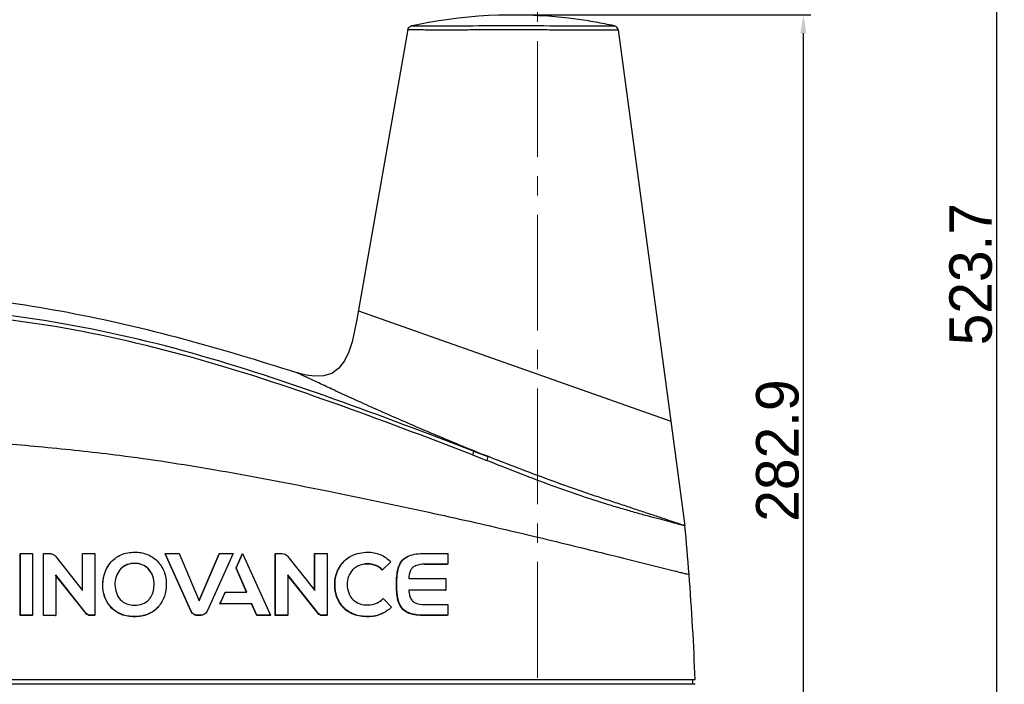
# Model space of a CAD drawing. Header units: millimetres. Extents: x 4086 to 8318, y 123 to 1549.
# Tile 25 of 54: x 6984 to 7147, y 877 to 986. Entities that reach past the tile are written whole.
import ezdxf

# ---------------------------------------------------------------- set-up
doc = ezdxf.new("R2010")
doc.units = ezdxf.units.MM
doc.linetypes.add('CENTER2', pattern=[28.575, 19.05, -3.175, 3.175, -3.175])
doc.layers.add('00_COMPONENTS', color=7, linetype='Continuous')
doc.layers.add('中心线层', color=7, linetype='CENTER2', lineweight=0)
doc.styles.get("Standard").update_dxf_attribs({"font": 'SourceHanSansCN-Normal.ttf'})
doc.dimstyles.new('直线标注', dxfattribs={"dimtxt": 7, "dimasz": 3, "dimexe": 1.25, "dimexo": 0.625, "dimtad": 1, "dimdec": 1, "dimlfac": 2, "dimdsep": 46, "dimtxsty": 'Standard', "dimcen": 2.5, "dimadec": 0, "dimazin": 0, "dimtm": 1e-09, "dimtfac": 1, "dimtdec": 1, "dimtmove": 0, "dimatfit": 3, "dimfxl": 0, "dimarcsym": 0})

# ---------------------------------------------------------------- blocks, each defined once
blk = doc.blocks.new('*D840')
at = {"color": 0, "lineweight": -2}
for p, q in [((6720.94, 1064.57), (6703.17, 1064.57)), ((6704.42, 850.07), (6704.42, 1061.57)), ((7083.22, 847.07), (6703.17, 847.07))]:
    blk.add_line(p, q, dxfattribs=at)
at = {"color": 0}
for points in [[(6704.92, 1061.57), (6703.92, 1061.57), (6704.42, 1064.57)], [(6703.92, 850.07), (6704.92, 850.07), (6704.42, 847.07)]]:
    blk.add_solid(points, dxfattribs=at)
at = {"layer": 'Defpoints', "color": 0}
for p in [(6704.42, 1064.57), (6721.56, 1064.57), (7083.85, 847.07)]:
    blk.add_point(p, dxfattribs=at)
at = {"color": 0, "insert": (6700.16, 955.82), "char_height": 7, "attachment_point": 5, "rotation": 90}
blk.add_mtext('435.2', dxfattribs=at)
blk = doc.blocks.new('*D847')
at = {"color": 0, "lineweight": -2}
for p, q in [((7067.71, 986.76), (7114.67, 986.76)), ((7113.42, 850.07), (7113.42, 983.76)), ((7084.47, 847.07), (7114.67, 847.07))]:
    blk.add_line(p, q, dxfattribs=at)
at = {"color": 0}
for points in [[(7113.92, 983.76), (7112.92, 983.76), (7113.42, 986.76)], [(7112.92, 850.07), (7113.92, 850.07), (7113.42, 847.07)]]:
    blk.add_solid(points, dxfattribs=at)
at = {"layer": 'Defpoints', "color": 0}
for p in [(7067.08, 986.76), (7113.42, 986.76), (7083.85, 847.07)]:
    blk.add_point(p, dxfattribs=at)
at = {"color": 0, "insert": (7109.17, 915.05), "char_height": 7, "attachment_point": 5, "rotation": 90}
blk.add_mtext('282.9', dxfattribs=at)
blk = doc.blocks.new('*D848')
at = {"color": 0, "lineweight": -2}
for p, q in [((6824.69, 1072.07), (7146.52, 1072.07)), ((7145.27, 814.22), (7145.27, 1069.07)), ((7070.24, 811.22), (7146.52, 811.22))]:
    blk.add_line(p, q, dxfattribs=at)
at = {"color": 0}
for points in [[(7145.77, 1069.07), (7144.77, 1069.07), (7145.27, 1072.07)], [(7144.77, 814.22), (7145.77, 814.22), (7145.27, 811.22)]]:
    blk.add_solid(points, dxfattribs=at)
at = {"layer": 'Defpoints', "color": 0}
for p in [(6824.06, 1072.07), (7145.27, 1072.07), (7069.61, 811.22)]:
    blk.add_point(p, dxfattribs=at)
at = {"color": 0, "insert": (7141.01, 944.09), "char_height": 7, "attachment_point": 5, "rotation": 90}
blk.add_mtext('523.7', dxfattribs=at)

msp = doc.modelspace()

# ---------------------------------------------------------------- linework, layer by layer
at = {"layer": '00_COMPONENTS', "color": 7, "linetype": 'Continuous'}
for p, q in [((7048.7011, 984.9074), (7048.8492, 984.9568)), ((7048.7011, 984.9074), (7048.7035, 984.9085)), ((7048.8492, 984.9568), (7048.8482, 984.9566)), ((7049.5593, 985.109), (7048.8492, 984.9568)), ((7048.9308, 984.961), (7049.0536, 984.9602)), ((7049.0536, 984.9602), (7049.5551, 984.96)), ((7049.5551, 984.96), (7049.567, 984.9599)), ((7049.572, 985.1117), (7049.5593, 985.109)), ((7049.567, 984.9599), (7050.1219, 984.9601)), ((7051.6878, 985.5231), (7049.572, 985.1117)), ((7051.7295, 985.5306), (7051.6878, 985.5231)), ((7078.015, 985.7742), (7078.0084, 985.7753)), ((7081.4566, 985.1434), (7081.0807, 985.22)), ((7081.8464, 985.0621), (7081.4566, 985.1434)), ((7082.1982, 984.987), (7081.8464, 985.0621)), ((7082.2957, 984.9658), (7082.1982, 984.987)), ((7082.2916, 984.9654), (7082.3026, 984.9638)), ((7082.2985, 984.9652), (7082.2991, 984.9651)), ((7082.3619, 984.9488), (7082.3009, 984.9646)), ((7082.365, 984.9472), (7082.3011, 984.9646)), ((7082.3102, 984.9615), (7082.3099, 984.9615)), ((7082.5831, 984.8397), (7082.3099, 984.9615)), ((7082.5844, 984.8387), (7082.365, 984.9472)), ((7082.5844, 984.8387), (7082.5831, 984.8397)), ((7082.8838, 984.3392), (7091.5833, 919.8844)), ((7040.1188, 938.0799), (7091.5839, 919.8842)), ((7039.4923, 934.7428), (7039.072, 932.945)), ((7039.072, 932.945), (7038.5431, 931.2838)), ((7091.5839, 919.8842), (7093.907, 902.6687)), ((7059.0876, 914.9663), (7059.1064, 915.039)), ((7059.0876, 914.9663), (7061.4481, 914.0733)), ((7058.9091, 914.3334), (7061.262, 913.4274)), ((6984.4211, 898.0748), (6984.4308, 898.0994)), ((6984.4211, 887.905), (6984.4211, 898.0746)), ((6984.4297, 887.9296), (6984.4308, 898.0993)), ((6984.4308, 898.0994), (6986.4391, 898.0992)), ((6986.4391, 898.0996), (6986.438, 887.9298)), ((6988.2226, 887.8976), (6988.2226, 898.0676)), ((6988.2345, 887.9226), (6988.2357, 898.0927)), ((6988.2357, 898.0927), (6989.3344, 898.0927)), ((6990.2068, 897.6627), (6994.696, 891.9865)), ((6994.6786, 898.0822), (6994.6969, 898.1082)), ((6994.6786, 892.0085), (6994.6786, 898.0821)), ((6994.696, 891.9865), (6994.6969, 898.1081)), ((6994.6969, 898.1082), (6996.7194, 898.108)), ((6996.7194, 898.1084), (6996.718, 887.9236)), ((7008.2793, 898.0747), (7008.3067, 898.1025)), ((7012.5482, 888.5568), (7008.2793, 898.0746)), ((7008.3067, 898.1025), (7010.569, 898.1023)), ((7012.5774, 888.5848), (7008.3067, 898.1024)), ((7010.569, 898.1026), (7013.8937, 890.3323)), ((7013.8783, 890.3388), (7017.1873, 898.0746)), ((7013.8937, 890.3323), (7017.2199, 898.1029)), ((7019.4832, 898.103), (7015.2095, 888.5828)), ((7017.1873, 898.0747), (7017.2199, 898.103)), ((7017.2199, 898.103), (7019.4832, 898.1028)), ((7019.9563, 895.7113), (7021.0169, 898.0746)), ((7019.9909, 895.7396), (7021.0524, 898.103)), ((7021.0524, 898.103), (7025.6179, 887.9335)), ((7026.4207, 898.0676), (7026.4609, 898.0961)), ((7026.4207, 887.8976), (7026.4207, 898.0676)), ((7026.4609, 887.9261), (7026.4609, 898.0961)), ((7026.4612, 898.0961), (7027.5602, 898.096)), ((7028.4329, 897.6659), (7032.9243, 891.9895)), ((7032.8765, 898.0821), (7032.9245, 898.1109)), ((7032.8765, 892.05), (7032.8765, 898.0821)), ((7032.9244, 891.9895), (7032.9245, 898.1109)), ((7032.9249, 898.1111), (7034.9487, 898.1107)), ((7034.9487, 898.1111), (7034.9474, 887.9268)), ((7050.9877, 898.1071), (7054.8494, 898.1085)), ((7054.8494, 898.1085), (7054.8487, 896.3348)), ((7000.9726, 895.5785), (7000.8605, 895.4497)), ((7003.2346, 896.441), (7003.2587, 896.4681)), ((7005.4964, 895.5701), (7005.5218, 895.5975)), ((7019.9563, 895.7113), (7019.9909, 895.7396)), ((7021.6986, 891.7187), (7019.9563, 895.7113)), ((7021.7466, 891.7192), (7019.9909, 895.7396)), ((7043.9845, 895.4262), (7044.0491, 895.4569)), ((7044.0288, 895.3834), (7043.9845, 895.4262)), ((7044.0288, 895.3834), (7044.0934, 895.414)), ((7044.0934, 895.414), (7044.0491, 895.4569)), ((7045.4498, 896.7215), (7044.0934, 895.4141)), ((7045.4037, 896.7678), (7045.4498, 896.7215)), ((7050.9556, 896.3008), (7051.0325, 896.3334)), ((7054.7636, 896.3008), (7050.9556, 896.3008)), ((7054.8487, 896.3348), (7051.0325, 896.3334)), ((6995.2785, 888.2058), (6990.2435, 894.5476)), ((6990.2578, 894.5729), (6990.257, 887.9228)), ((6995.2959, 888.2316), (6990.2578, 894.5729)), ((7028.484, 894.5762), (7028.484, 887.9262)), ((7033.4764, 888.2058), (7028.484, 894.4939)), ((7033.5247, 888.2348), (7028.4841, 894.5762)), ((7048.4169, 893.9661), (7054.5157, 893.9681)), ((7054.5157, 893.9681), (7054.515, 892.0742)), ((6998.0067, 892.9324), (6998.0267, 892.9587)), ((7006.4566, 892.9192), (7006.4823, 892.9467)), ((7036.2185, 892.9322), (7036.2711, 892.9614)), ((7046.3904, 893.1172), (7046.4581, 893.1485)), ((7046.3904, 892.8578), (7046.3904, 893.1172)), ((7046.3904, 892.8578), (7046.4581, 892.8892)), ((7046.4581, 892.8892), (7046.4581, 893.1485)), ((7054.515, 892.0742), (7048.4163, 892.0722)), ((7054.4323, 892.0402), (7054.515, 892.0742)), ((7017.3046, 889.7988), (7018.1531, 891.6907)), ((7017.337, 889.827), (7018.1857, 891.7193)), ((7018.1531, 891.6907), (7018.1857, 891.7193)), ((7018.1861, 891.7192), (7021.7107, 891.7187)), ((7021.7107, 891.7187), (7021.7466, 891.7187)), ((7044.1482, 890.6271), (7044.1935, 890.6722)), ((7044.1935, 890.6722), (7045.5758, 889.2763)), ((7054.4323, 892.0402), (7048.4163, 892.0402)), ((6999.2814, 889.3112), (6999.3018, 889.3376)), ((7007.1962, 889.3623), (7007.0849, 889.2381)), ((7017.3045, 889.7978), (7017.3369, 889.8262)), ((7022.5267, 889.7991), (7017.3045, 889.7978)), ((7022.5633, 889.8275), (7017.3369, 889.8262)), ((7022.5265, 889.7987), (7022.5637, 889.8274)), ((7023.3729, 887.905), (7022.5265, 889.7987)), ((7023.4102, 887.9334), (7022.5637, 889.8274)), ((7037.5029, 889.3213), (7037.5567, 889.3509)), ((7045.5758, 889.2763), (7045.5305, 889.2318)), ((7051.0302, 889.7073), (7054.8461, 889.7086)), ((7054.846, 889.7086), (7054.846, 887.9346)), ((6984.4211, 887.9048), (6984.4297, 887.9297)), ((6986.4276, 887.905), (6984.4211, 887.9048)), ((6986.438, 887.9298), (6984.4297, 887.9297)), ((6986.4276, 887.905), (6986.438, 887.9298)), ((6988.2226, 887.8974), (6988.2345, 887.9226)), ((6990.2435, 887.8975), (6988.2226, 887.8974)), ((6990.257, 887.9228), (6988.2345, 887.9226)), ((6990.2435, 887.8975), (6990.257, 887.9228)), ((6995.2785, 888.2058), (6995.2959, 888.2316)), ((6995.9058, 887.8975), (6995.9236, 887.9235)), ((6996.6996, 887.8975), (6995.9058, 887.8975)), ((6996.718, 887.9236), (6995.9236, 887.9235)), ((6996.6996, 887.8975), (6996.718, 887.9236)), ((7003.2346, 887.6901), (7003.2575, 887.717)), ((7012.5482, 888.5568), (7012.5774, 888.5848)), ((7013.5514, 887.9082), (7013.5812, 887.9363)), ((7014.1762, 887.9083), (7013.5514, 887.9082)), ((7014.2064, 887.9363), (7013.5812, 887.9363)), ((7014.1762, 887.9083), (7014.2064, 887.9363)), ((7023.373, 887.9048), (7023.4103, 887.9333)), ((7025.5785, 887.9051), (7023.373, 887.9048)), ((7025.6179, 887.9336), (7023.4103, 887.9333)), ((7025.5785, 887.9051), (7025.6179, 887.9336)), ((7026.4206, 887.8973), (7026.4608, 887.9259)), ((7028.4414, 887.8976), (7026.4206, 887.8973)), ((7028.4837, 887.9262), (7026.4608, 887.9259)), ((7028.4413, 887.8976), (7028.484, 887.9262)), ((7033.4764, 888.2058), (7033.5247, 888.2348)), ((7034.104, 887.8975), (7034.153, 887.9267)), ((7034.8974, 887.8975), (7034.104, 887.8975)), ((7034.9474, 887.9268), (7034.153, 887.9267)), ((7034.8974, 887.8975), (7034.9474, 887.9268)), ((7041.605, 887.6901), (7041.6641, 887.7206)), ((7050.9103, 887.9004), (7050.9843, 887.9334)), ((7054.7636, 887.9004), (7050.9103, 887.9004)), ((7054.8455, 887.9346), (7050.9843, 887.9334)), ((7095.6104, 876.5697), (6911.0996, 876.5709)), ((7095.5835, 877.3197), (6940.7688, 877.3197)), ((7095.5836, 877.3197), (6940.9852, 877.3197)), ((7095.2101, 876.5697), (7095.1832, 877.3197)), ((7095.2161, 876.5815), (7095.1896, 877.3197))]:
    msp.add_line(p, q, dxfattribs=at)
for points in [[(7048.2808, 984.3639), (7039.8621, 936.6486), (7039.4923, 934.7428)], [(7038.5431, 931.2838), (7037.8441, 929.8092), (7036.9125, 928.5992), (7035.7266, 927.7579), (7034.3458, 927.3358)], [(7034.3458, 927.3358), (7032.896, 927.2802), (7031.5344, 927.4656), (7030.407, 927.7436), (7029.9311, 927.8886)]]:
    msp.add_lwpolyline(points, dxfattribs=at)
for centre, radius, start, end in [((7065.593, 907.9016), 78.8572, 80.941537, 100.125489), ((7065.8393, 909.659), 77.0829, 78.594978, 80.911705), ((7065.9885, 910.4109), 76.3163, 77.651012, 78.593146), ((7313.6531, 1540.662), 675.425, 246.9920493, 247.8601098), ((7265.2451, 1421.7319), 547.0209, 247.861955, 248.033625), ((6580.0399, 854.8591), 516.086, 4.421562, 5.31543), ((7002.871, 893.5487), 4.7035, 141.199431, 144.315502), ((7003.7259, 893.0576), 3.733, 140.144512, 140.652995), ((7041.584, 892.9845), 3.4229, 118.664197, 133.671515), ((7041.5263, 893.0828), 3.3089, 116.958424, 118.603541), ((7050.3306, 894.2551), 1.994, 113.405355, 118.222518), ((6671.1635, 861.6694), 424.7085, 2.111794, 4.453276), ((7003.5485, 892.4192), 2.8103, 316.899064, 317.666079), ((7041.6817, 893.1589), 3.5295, 295.220961, 296.360075)]:
    msp.add_arc(centre, radius, start, end, dxfattribs=at)
for points in [[(7048.2804, 984.364), (7048.3201, 984.5895), (7048.4932, 984.8112), (7048.7013, 984.9069)], [(7082.8836, 984.3392), (7082.8576, 984.5314), (7082.7418, 984.7254), (7082.584, 984.8382)], [(7060.6251, 914.4227), (7060.9016, 914.3112), (7061.1798, 914.2026), (7061.4484, 914.0732)], [(7027.5602, 898.0961), (7027.8845, 898.0961), (7028.2356, 897.9234), (7028.4329, 897.6659)], [(7037.7231, 896.8125), (7038.0252, 897.1162), (7038.3741, 897.3781), (7038.7466, 897.5896)], [(7037.7784, 896.8418), (7038.1273, 897.1922), (7038.5391, 897.4871), (7038.9785, 897.7138)], [(7038.9785, 897.7138), (7039.7948, 898.1349), (7040.748, 898.3193), (7041.6664, 898.3195)], [(7048.3827, 897.6899), (7049.1885, 898.0421), (7050.1083, 898.1068), (7050.9877, 898.1071)], [(7041.605, 896.355), (7041.0681, 896.3762), (7040.5093, 896.2656), (7040.0257, 896.0313)], [(7041.666, 896.385), (7041.1074, 896.407), (7040.5246, 896.2857), (7040.0262, 896.0322)], [(7049.3877, 896.0121), (7049.227, 895.9256), (7049.0765, 895.8126), (7048.956, 895.6755)], [(7051.0325, 896.3334), (7050.5277, 896.3332), (7050.0016, 896.286), (7049.5386, 896.085)], [(7092.7235, 895.0846), (7092.5972, 895.1097), (7092.4711, 895.1417), (7092.3521, 895.191)], [(7043.2488, 889.9963), (7043.5769, 890.1589), (7043.8831, 890.3745), (7044.1482, 890.6271)], [(7041.6646, 889.6262), (7042.1841, 889.6289), (7042.7157, 889.7444), (7043.1857, 889.9658)], [(7045.5305, 889.2319), (7045.1276, 888.842), (7044.6593, 888.5098), (7044.1565, 888.2617)], [(6995.9058, 887.8976), (6995.6728, 887.8976), (6995.4208, 888.0213), (6995.2785, 888.2058)], [(6995.9236, 887.9235), (6995.6905, 887.9235), (6995.4383, 888.0471), (6995.2959, 888.2316)], [(7014.9894, 888.2882), (7014.7783, 888.095), (7014.4925, 887.9364), (7014.2064, 887.9363)], [(7015.2095, 888.5828), (7015.1593, 888.4709), (7015.0799, 888.3709), (7014.9894, 888.2882)], [(7034.104, 887.8976), (7033.8709, 887.8976), (7033.6189, 888.0214), (7033.4764, 888.2058)], [(7034.153, 887.9267), (7033.9197, 887.9267), (7033.6674, 888.0503), (7033.5247, 888.2348)], [(7044.0915, 888.2296), (7043.3309, 887.8543), (7042.4529, 887.6699), (7041.605, 887.6901)], [(7044.1565, 888.2617), (7043.3941, 887.8855), (7042.514, 887.7005), (7041.6641, 887.7206)]]:
    msp.add_open_spline(points, degree=3, dxfattribs=at)
for points, knots in [([(7048.8607, 984.9594), (7048.8695, 984.9609), (7048.893, 984.9619), (7048.9164, 984.9613), (7048.9308, 984.961)], [0, 0, 0, 0, 0.38517936, 1, 1, 1, 1]), ([(7050.1219, 984.9601), (7055.3509, 984.9662), (7065.7685, 985.0763), (7076.1861, 984.961), (7081.3749, 984.9613)], [0, 0, 0, 0, 0.50193328, 1, 1, 1, 1]), ([(7081.3749, 984.9613), (7081.5902, 984.9614), (7081.8955, 984.9525), (7082.2015, 984.9715), (7082.2916, 984.9654)], [0, 0, 0, 0, 0.70452726, 1, 1, 1, 1]), ([(7048.2804, 984.364), (7048.2819, 984.3724), (7048.3321, 984.36), (7048.3919, 984.3739), (7048.5254, 984.3645), (7048.7807, 984.3651), (7049.2207, 984.3578), (7049.8678, 984.3532), (7050.6771, 984.3465), (7051.6368, 984.3399), (7052.7388, 984.3333), (7054.4374, 984.3273), (7056.7447, 984.3317), (7059.6342, 984.3537), (7062.6054, 984.3688), (7065.5977, 984.3699), (7068.5889, 984.3624), (7071.5581, 984.3451), (7074.4507, 984.3231), (7076.7717, 984.3117), (7078.4998, 984.3102), (7079.6419, 984.3109), (7080.6374, 984.3133), (7081.4584, 984.3196), (7082.0814, 984.3255), (7082.4811, 984.3365), (7082.6957, 984.3374), (7082.8004, 984.3455), (7082.8452, 984.3353), (7082.8827, 984.3453), (7082.8836, 984.3392)], [0, 0, 0, 0, 0.00074522, 0.00292633, 0.00654541, 0.01155411, 0.02551363, 0.04436729, 0.06780989, 0.09561788, 0.12759238, 0.1633414, 0.24288027, 0.32762465, 0.41385293, 0.50046666, 0.58704798, 0.67316794, 0.75789116, 0.83782583, 0.87438408, 0.90770977, 0.93683505, 0.96071638, 0.97881908, 0.99101111, 0.99505059, 0.99784093, 0.99946381, 1, 1, 1, 1]), ([(6952.8153, 941.5719), (6959.6874, 941.4957), (6972.9039, 940.8575), (6998.8834, 937.1481), (7017.5571, 931.8553), (7029.9311, 927.8886)], [0, 0, 0, 0, 0.26224659, 0.50415313, 1, 1, 1, 1]), ([(7058.9091, 914.3334), (7051.282, 917.2666), (7036, 923.0739), (7012.701, 930.7825), (6988.7079, 936.2156), (6972.3832, 937.7757), (6964.2111, 938.2894)], [0, 0, 0, 0, 0.24980989, 0.4997432, 0.74968483, 1, 1, 1, 1]), ([(7059.0876, 914.9663), (7051.4382, 917.8645), (7036.1463, 923.7041), (7012.8242, 931.4599), (6988.8002, 936.915), (6972.4554, 938.4922), (6964.2765, 939.0103)], [0, 0, 0, 0, 0.24973727, 0.49974091, 0.74979677, 1, 1, 1, 1]), ([(7049.6572, 918.9666), (7047.1786, 920.0222), (7043.6089, 921.5752), (7039.0905, 923.6246), (7036.2056, 924.9548), (7033.7648, 926.0948), (7032.0465, 926.8938), (7030.9763, 927.4003), (7030.4378, 927.6428), (7030.1195, 927.8105), (7029.9647, 927.8649), (7029.9315, 927.8885)], [0, 0, 0, 0, 0.37328889, 0.53936116, 0.68747028, 0.81346456, 0.91266063, 0.94999479, 0.97759055, 0.99436249, 1, 1, 1, 1]), ([(6964.1938, 917.4671), (6968.5731, 917.2696), (6976.8284, 916.6801), (6989.0219, 915.6071), (7002.0236, 914.228), (7017.3848, 911.8351), (7034.3455, 908.5869), (7050.6546, 905.1728), (7064.7188, 901.9924), (7073.2006, 899.9474), (7077.1973, 898.9649)], [0, 0, 0, 0, 0.1146575, 0.21641155, 0.32016996, 0.45655607, 0.62287369, 0.77180652, 0.89235208, 1, 1, 1, 1]), ([(7059.0876, 914.9663), (7059.0857, 914.8879), (7059.019, 914.6749), (7058.9556, 914.4666), (7058.9091, 914.3334)], [0, 0, 0, 0, 0.35719287, 1, 1, 1, 1]), ([(7093.9073, 902.6688), (7093.904, 902.6981), (7093.7538, 902.7139), (7093.5688, 902.8104), (7093.1767, 902.9128), (7092.6879, 903.0745), (7092.0687, 903.272), (7091.0615, 903.6168), (7089.6101, 904.1019), (7087.6868, 904.7278), (7085.5786, 905.4396), (7083.3243, 906.1941), (7080.9543, 906.9638), (7078.5053, 907.7721), (7075.1455, 908.9298), (7070.8901, 910.4702), (7065.7574, 912.3997), (7062.3362, 913.7424), (7060.6251, 914.4227)], [0, 0, 0, 0, 0.00250902, 0.00936326, 0.02038843, 0.03531194, 0.0537768, 0.07536483, 0.12587625, 0.18375591, 0.24724872, 0.314941, 0.38575657, 0.45899174, 0.53407345, 0.68771606, 0.84353513, 1, 1, 1, 1]), ([(7061.4484, 914.0732), (7061.4466, 913.9932), (7061.3754, 913.776), (7061.3099, 913.5635), (7061.262, 913.4274)], [0, 0, 0, 0, 0.35668453, 1, 1, 1, 1]), ([(7093.9067, 902.6687), (7093.9069, 902.6625), (7093.8657, 902.6772), (7093.8257, 902.6777), (7093.7242, 902.7054), (7093.5347, 902.7498), (7093.2033, 902.8379), (7092.7193, 902.9663), (7092.119, 903.1288), (7091.1355, 903.3936), (7089.7259, 903.7664), (7087.8574, 904.2391), (7085.8087, 904.8061), (7083.615, 905.4438), (7080.4724, 906.376), (7076.3818, 907.6838), (7071.3937, 909.4768), (7066.3312, 911.4033), (7062.9524, 912.7458), (7061.2621, 913.4275)], [0, 0, 0, 0, 0.00054215, 0.00219845, 0.00496419, 0.00882551, 0.01970603, 0.03446481, 0.05267438, 0.07385726, 0.12330701, 0.17978388, 0.24191546, 0.30863068, 0.37897893, 0.52771782, 0.68300492, 0.84108124, 1, 1, 1, 1]), ([(7077.1974, 898.9643), (7078.7464, 898.5834), (7083.7996, 897.3314), (7088.8459, 896.0511), (7092.3528, 895.1909)], [0, 0, 0, 0, 0.3064032, 1, 1, 1, 1]), ([(6989.3344, 898.0928), (6989.5021, 898.0928), (6989.8219, 897.9753), (6990.1083, 897.7916), (6990.2068, 897.6627)], [0, 0, 0, 0, 0.50811712, 1, 1, 1, 1]), ([(6999.2256, 896.5212), (6999.6951, 897.1049), (7000.9569, 898.0628), (7002.4968, 898.3166), (7003.2589, 898.3167)], [0, 0, 0, 0, 0.49568649, 1, 1, 1, 1]), ([(7003.2589, 898.3167), (7003.9538, 898.3391), (7005.3388, 898.1091), (7006.5035, 897.3347), (7006.9777, 896.8716)], [0, 0, 0, 0, 0.51193749, 1, 1, 1, 1]), ([(7041.6664, 898.3195), (7042.3602, 898.3216), (7043.7551, 898.0569), (7044.9232, 897.253), (7045.4037, 896.7678)], [0, 0, 0, 0, 0.50395722, 1, 1, 1, 1]), ([(7046.3904, 893.1172), (7046.3904, 893.5568), (7046.4079, 894.434), (7046.6261, 895.7299), (7047.1737, 896.954), (7047.9153, 897.4856), (7048.3118, 897.6589)], [0, 0, 0, 0, 0.2521878, 0.50210465, 0.75175256, 1, 1, 1, 1]), ([(7046.4582, 893.1485), (7046.4583, 893.588), (7046.4761, 894.465), (7046.6949, 895.7606), (7047.2436, 896.9848), (7047.9858, 897.5164), (7048.3827, 897.6899)], [0, 0, 0, 0, 0.25205438, 0.50187234, 0.7515305, 1, 1, 1, 1]), ([(6998.0067, 892.9324), (6998.0067, 893.2734), (6998.1089, 894.4547), (6998.5588, 895.6079), (6999.0506, 896.2924)], [0, 0, 0, 0, 0.28804482, 1, 1, 1, 1]), ([(6998.0267, 892.9587), (6998.0267, 893.3253), (6998.1442, 894.5886), (6998.6615, 895.8198), (6999.2256, 896.5212)], [0, 0, 0, 0, 0.28940535, 1, 1, 1, 1]), ([(7000.8391, 895.4244), (7000.5567, 895.0799), (7000.1115, 894.2821), (6999.9978, 893.376), (7000.02, 892.9321)], [0, 0, 0, 0, 0.50052761, 1, 1, 1, 1]), ([(7003.2346, 896.441), (7002.8233, 896.4578), (7001.9711, 896.3275), (7001.2504, 895.8506), (7000.9502, 895.5517)], [0, 0, 0, 0, 0.49277489, 1, 1, 1, 1]), ([(7003.2587, 896.4681), (7002.8471, 896.4849), (7001.9944, 896.3545), (7001.2731, 895.8775), (7000.9726, 895.5785)], [0, 0, 0, 0, 0.49279416, 1, 1, 1, 1]), ([(7005.4964, 895.5701), (7005.2079, 895.8538), (7004.4989, 896.3253), (7003.6552, 896.4586), (7003.2346, 896.441)], [0, 0, 0, 0, 0.49009263, 1, 1, 1, 1]), ([(7005.5218, 895.5975), (7005.2332, 895.8812), (7004.5237, 896.3526), (7003.6796, 896.4858), (7003.2587, 896.4681)], [0, 0, 0, 0, 0.49002849, 1, 1, 1, 1]), ([(7006.4566, 892.9192), (7006.4785, 893.4061), (7006.3348, 894.3844), (7005.8141, 895.222), (7005.4964, 895.5701)], [0, 0, 0, 0, 0.50840483, 1, 1, 1, 1]), ([(7006.4823, 892.9467), (7006.5043, 893.4336), (7006.3606, 894.412), (7005.8396, 895.2494), (7005.5218, 895.5975)], [0, 0, 0, 0, 0.50838534, 1, 1, 1, 1]), ([(7006.9777, 896.8716), (7007.4536, 896.3701), (7008.2504, 895.1473), (7008.4943, 893.7023), (7008.4757, 892.9742)], [0, 0, 0, 0, 0.48694544, 1, 1, 1, 1]), ([(7036.2185, 892.9322), (7036.204, 893.6356), (7036.4427, 895.0723), (7037.2328, 896.2971), (7037.7231, 896.8125)], [0, 0, 0, 0, 0.49727258, 1, 1, 1, 1]), ([(7036.2711, 892.9614), (7036.2566, 893.6649), (7036.496, 895.102), (7037.2875, 896.3266), (7037.7784, 896.8418)], [0, 0, 0, 0, 0.49715598, 1, 1, 1, 1]), ([(7039.2204, 895.4603), (7038.9088, 895.1299), (7038.4038, 894.3417), (7038.2543, 893.4174), (7038.2664, 892.9628)], [0, 0, 0, 0, 0.49966047, 1, 1, 1, 1]), ([(7043.9846, 895.4263), (7043.6697, 895.7262), (7042.9195, 896.2124), (7042.0384, 896.3623), (7041.605, 896.355)], [0, 0, 0, 0, 0.50080207, 1, 1, 1, 1]), ([(7044.0491, 895.4569), (7043.7338, 895.7568), (7042.9822, 896.2428), (7042.1, 896.3924), (7041.666, 896.385)], [0, 0, 0, 0, 0.50066631, 1, 1, 1, 1]), ([(7048.956, 895.6755), (7048.8547, 895.5602), (7048.5266, 895.0412), (7048.4432, 894.4169), (7048.4169, 893.9661)], [0, 0, 0, 0, 0.25365991, 1, 1, 1, 1]), ([(7092.7233, 895.0845), (7092.9923, 895.0237), (7093.4254, 894.9307), (7094.1124, 894.7549), (7094.2867, 894.7329), (7094.625, 894.6283), (7094.59, 894.6464)], [0, 0, 0, 0, 0.43149049, 0.74817429, 0.93832415, 1, 1, 1, 1]), ([(6999.2814, 889.3112), (6998.8623, 889.8097), (6998.193, 890.9638), (6997.9923, 892.2825), (6998.0067, 892.9324)], [0, 0, 0, 0, 0.50046361, 1, 1, 1, 1]), ([(6999.3018, 889.3376), (6998.8825, 889.836), (6998.2129, 890.99), (6998.0122, 892.3089), (6998.0267, 892.9587)], [0, 0, 0, 0, 0.50048186, 1, 1, 1, 1]), ([(7000.02, 892.9321), (7000.0423, 892.0763), (7000.45, 890.686), (7001.9442, 889.698), (7002.8256, 889.5797), (7003.2577, 889.5798)], [0, 0, 0, 0, 0.49696444, 0.74917466, 1, 1, 1, 1]), ([(7005.6259, 890.5266), (7005.7635, 890.6776), (7006.273, 891.3864), (7006.4706, 892.2843), (7006.4823, 892.9467)], [0, 0, 0, 0, 0.23563419, 1, 1, 1, 1]), ([(7008.4757, 892.9742), (7008.4819, 892.3254), (7008.2712, 891.0139), (7007.6091, 889.8625), (7007.1962, 889.3623)], [0, 0, 0, 0, 0.50007082, 1, 1, 1, 1]), ([(7037.5029, 889.3213), (7037.0856, 889.8148), (7036.4128, 890.9635), (7036.2065, 892.2796), (7036.2185, 892.9322)], [0, 0, 0, 0, 0.49751948, 1, 1, 1, 1]), ([(7037.5567, 889.3509), (7037.1389, 889.8442), (7036.4653, 890.9927), (7036.2589, 892.3089), (7036.2711, 892.9614)], [0, 0, 0, 0, 0.49757504, 1, 1, 1, 1]), ([(7038.2664, 892.9628), (7038.2739, 892.066), (7038.7601, 890.6099), (7040.3575, 889.7276), (7041.2321, 889.6261), (7041.6646, 889.6262)], [0, 0, 0, 0, 0.50896792, 0.75457431, 1, 1, 1, 1]), ([(7050.9103, 887.9004), (7050.4968, 887.9004), (7049.6783, 887.9299), (7048.4939, 888.1771), (7047.4588, 888.7578), (7046.8521, 889.6688), (7046.578, 890.5644), (7046.4063, 891.6142), (7046.3904, 892.3643), (7046.3904, 892.8578)], [0, 0, 0, 0, 0.15740276, 0.31087816, 0.45738793, 0.5958705, 0.71539885, 0.81216353, 1, 1, 1, 1]), ([(7050.9843, 887.9334), (7050.57, 887.9332), (7049.7502, 887.9625), (7048.564, 888.2092), (7047.5274, 888.7894), (7046.9197, 889.7004), (7046.6454, 890.5959), (7046.4736, 891.6456), (7046.458, 892.3958), (7046.4581, 892.8892)], [0, 0, 0, 0, 0.15758218, 0.31118844, 0.45774021, 0.59616385, 0.71560733, 0.81229952, 1, 1, 1, 1]), ([(7048.4163, 892.0722), (7048.4259, 891.9062), (7048.4784, 891.3116), (7048.6665, 890.6905), (7048.9543, 890.3633)], [0, 0, 0, 0, 0.27620764, 1, 1, 1, 1]), ([(7003.2577, 889.5798), (7003.6989, 889.5798), (7004.5721, 889.6979), (7005.3156, 890.1946), (7005.6004, 890.499)], [0, 0, 0, 0, 0.51416211, 1, 1, 1, 1]), ([(7003.2346, 887.6901), (7002.5061, 887.6901), (7001.0261, 887.9053), (6999.7635, 888.7635), (6999.2814, 889.3112)], [0, 0, 0, 0, 0.49957875, 1, 1, 1, 1]), ([(7003.2575, 887.717), (7002.5285, 887.7169), (7001.0478, 887.9318), (6999.7843, 888.7899), (6999.3018, 889.3376)], [0, 0, 0, 0, 0.49964863, 1, 1, 1, 1]), ([(7007.058, 889.2099), (7006.6125, 888.7332), (7005.4124, 887.9128), (7003.9843, 887.6901), (7003.2346, 887.6901)], [0, 0, 0, 0, 0.46534339, 1, 1, 1, 1]), ([(7007.0846, 889.2384), (7006.6387, 888.7612), (7005.4374, 887.9401), (7004.008, 887.7172), (7003.2575, 887.717)], [0, 0, 0, 0, 0.46530592, 1, 1, 1, 1]), ([(7041.605, 887.6901), (7040.8532, 887.6901), (7039.3272, 887.8958), (7038.0043, 888.7582), (7037.5029, 889.3213)], [0, 0, 0, 0, 0.49925603, 1, 1, 1, 1]), ([(7041.6641, 887.7206), (7040.9114, 887.7204), (7039.3838, 887.9255), (7038.0588, 888.7877), (7037.5567, 889.3509)], [0, 0, 0, 0, 0.49938787, 1, 1, 1, 1]), ([(7048.9543, 890.3633), (7049.064, 890.2386), (7049.6631, 889.7769), (7050.4561, 889.7071), (7051.0302, 889.7073)], [0, 0, 0, 0, 0.22427666, 1, 1, 1, 1]), ([(7013.5514, 887.9083), (7013.3476, 887.9083), (7012.9515, 888.0772), (7012.6322, 888.3683), (7012.5482, 888.5568)], [0, 0, 0, 0, 0.49680476, 1, 1, 1, 1]), ([(7013.5812, 887.9363), (7013.3773, 887.9363), (7012.981, 888.1052), (7012.6615, 888.3962), (7012.5774, 888.5848)], [0, 0, 0, 0, 0.49688218, 1, 1, 1, 1])]:
    msp.add_open_spline(points, degree=3, knots=knots, dxfattribs=at)
at = {"layer": '中心线层'}
msp.add_line((7069.6104, 706.2091), (7069.6104, 1011.1307), dxfattribs=at)

# ---------------------------------------------------------------- dimensions: what is measured, and where the dimension line sits
for base, p1, p2, text, picture, middle in [((7145.2667, 1072.0718), (7069.6104, 811.2197), (6824.0641, 1072.0718), '523.7', '*D848', (7145.2667, 944.0947)), ((7113.4214, 986.7588), (7083.8477, 847.0697), (7067.0801, 986.7588), '282.9', '*D847', (7113.4214, 915.0466))]:
    dim = msp.add_linear_dim(base=base, p1=p1, p2=p2, angle=90, text=text, dimstyle='直线标注', override={"dimtxsty": 'Standard'})
    dim.commit()
    dim.dimension.update_dxf_attribs({"geometry": picture, "text_midpoint": middle, "dimtype": 160})
dim = msp.add_linear_dim(base=(6704.4197, 1064.5718), p1=(7083.8477, 847.0697), p2=(6721.5641, 1064.5718), angle=90, text='435.2', dimstyle='直线标注', override={"dimtxsty": 'Standard'})
dim.commit()
dim.dimension.update_dxf_attribs({"geometry": '*D840', "text_midpoint": (6700.1639, 955.8207)})

doc.saveas('drawing.dxf')
